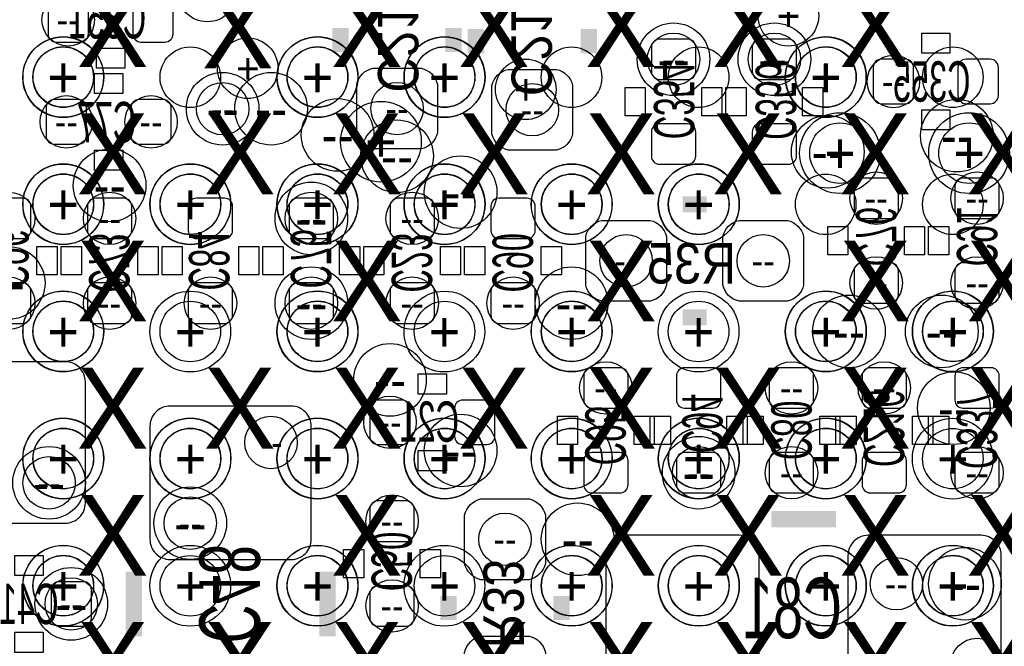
# Model space of a CAD drawing. Extents: x -22 to 398, y -34 to 263.
# Tile 28 of 39: x 34.56 to 40.75, y 24.58 to 28.52. Entities that reach past the tile are written whole.
import ezdxf
from ezdxf.enums import TextEntityAlignment as Align

# ---------------------------------------------------------------- set-up
doc = ezdxf.new("R2010")
doc.units = 0
for name, color, linetype in [('ASSY_BOT', 17, 'CONTINUOUS'), ('BOT', 16, 'CONTINUOUS'), ('DRILL', 12, 'CONTINUOUS'), ('SILK_BOT', 13, 'CONTINUOUS'), ('TOP', 15, 'CONTINUOUS')]:
    doc.layers.add(name, color=color, linetype=linetype)

# ---------------------------------------------------------------- blocks, each defined once
blk = doc.blocks.new('FIGURE_CIRCLE')
blk.add_circle((0, 0), 0.5)

msp = doc.modelspace()

# ---------------------------------------------------------------- linework, layer by layer
at = {"layer": 'BOT'}
for points in [[(34.7345, 28.4353, 0.414214), (34.7853, 28.3845), (34.9377, 28.3845, 0.414214), (34.9885, 28.4353), (34.9885, 28.6131, 0.414214), (34.9377, 28.6639), (34.7853, 28.6639, 0.414214), (34.7345, 28.6131)], [(35.2679, 28.4353, 0.414214), (35.3187, 28.3845), (35.4711, 28.3845, 0.414214), (35.5219, 28.4353), (35.5219, 28.6131, 0.414214), (35.4711, 28.6639), (35.3187, 28.6639, 0.414214), (35.2679, 28.6131)], [(38.761162, 28.148788, 0.414214), (38.811962, 28.199588), (38.811962, 28.351988, 0.414214), (38.761162, 28.402788), (38.583362, 28.402788, 0.414214), (38.532562, 28.351988), (38.532562, 28.199588, 0.414214), (38.583362, 28.148788)], [(39.396162, 28.148788, 0.414214), (39.446962, 28.199588), (39.446962, 28.351988, 0.414214), (39.396162, 28.402788), (39.218362, 28.402788, 0.414214), (39.167562, 28.351988), (39.167562, 28.199588, 0.414214), (39.218362, 28.148788)], [(40.183562, 28.224988, 0.414214), (40.132762, 28.275788), (39.980362, 28.275788, 0.414214), (39.929562, 28.224988), (39.929562, 28.047188, 0.414214), (39.980362, 27.996388), (40.132762, 27.996388, 0.414214), (40.183562, 28.047188)], [(40.462962, 28.047188, 0.414214), (40.513762, 27.996388), (40.666162, 27.996388, 0.414214), (40.716962, 28.047188), (40.716962, 28.224988, 0.414214), (40.666162, 28.275788), (40.513762, 28.275788, 0.414214), (40.462962, 28.224988)], [(36.6776, 27.813), (36.6776, 28.1178, -0.294587), (36.7792, 28.2194), (37.084, 28.2194, -0.294587), (37.1856, 28.1178), (37.1856, 27.813, -0.294587), (37.084, 27.7114), (36.7792, 27.7114, -0.294587)], [(38.037262, 28.110688), (38.037262, 27.805888, -0.294587), (37.935662, 27.704288), (37.630862, 27.704288, -0.294587), (37.529262, 27.805888), (37.529262, 28.110688, -0.294587), (37.630862, 28.212288), (37.935662, 28.212288, -0.294587)], [(34.976562, 27.970988, 0.414214), (34.925762, 28.021788), (34.773362, 28.021788, 0.414214), (34.722562, 27.970988), (34.722562, 27.793188, 0.414214), (34.773362, 27.742388), (34.925762, 27.742388, 0.414214), (34.976562, 27.793188)], [(35.255962, 27.793188, 0.414214), (35.306762, 27.742388), (35.459162, 27.742388, 0.414214), (35.509962, 27.793188), (35.509962, 27.970988, 0.414214), (35.459162, 28.021788), (35.306762, 28.021788, 0.414214), (35.255962, 27.970988)], [(38.761162, 27.615388, 0.414214), (38.811962, 27.666188), (38.811962, 27.818588, 0.414214), (38.761162, 27.869388), (38.583362, 27.869388, 0.414214), (38.532562, 27.818588), (38.532562, 27.666188, 0.414214), (38.583362, 27.615388)], [(39.396162, 27.615388, 0.414214), (39.446962, 27.666188), (39.446962, 27.818588, 0.414214), (39.396162, 27.869388), (39.218362, 27.869388, 0.414214), (39.167562, 27.818588), (39.167562, 27.666188, 0.414214), (39.218362, 27.615388)], [(40.037004, 27.27452, 0.414214), (40.087804, 27.32532), (40.087804, 27.47772, 0.414214), (40.037004, 27.52852), (39.859204, 27.52852, 0.414214), (39.808404, 27.47772), (39.808404, 27.32532, 0.414214), (39.859204, 27.27452)], [(40.672004, 27.27452, 0.414214), (40.722804, 27.32532), (40.722804, 27.47772, 0.414214), (40.672004, 27.52852), (40.494204, 27.52852, 0.414214), (40.443404, 27.47772), (40.443404, 27.32532, 0.414214), (40.494204, 27.27452)], [(34.576004, 27.14752, 0.414214), (34.626804, 27.19832), (34.626804, 27.35072, 0.414214), (34.576004, 27.40152), (34.398204, 27.40152, 0.414214), (34.347404, 27.35072), (34.347404, 27.19832, 0.414214), (34.398204, 27.14752)], [(35.211004, 27.14752, 0.414214), (35.261804, 27.19832), (35.261804, 27.35072, 0.414214), (35.211004, 27.40152), (35.033204, 27.40152, 0.414214), (34.982404, 27.35072), (34.982404, 27.19832, 0.414214), (35.033204, 27.14752)], [(35.846004, 27.14752, 0.414214), (35.896804, 27.19832), (35.896804, 27.35072, 0.414214), (35.846004, 27.40152), (35.668204, 27.40152, 0.414214), (35.617404, 27.35072), (35.617404, 27.19832, 0.414214), (35.668204, 27.14752)], [(36.481004, 27.14752, 0.414214), (36.531804, 27.19832), (36.531804, 27.35072, 0.414214), (36.481004, 27.40152), (36.303204, 27.40152, 0.414214), (36.252404, 27.35072), (36.252404, 27.19832, 0.414214), (36.303204, 27.14752)], [(37.116004, 27.14752, 0.414214), (37.166804, 27.19832), (37.166804, 27.35072, 0.414214), (37.116004, 27.40152), (36.938204, 27.40152, 0.414214), (36.887404, 27.35072), (36.887404, 27.19832, 0.414214), (36.938204, 27.14752)], [(37.751004, 27.14752, 0.414214), (37.801804, 27.19832), (37.801804, 27.35072, 0.414214), (37.751004, 27.40152), (37.573204, 27.40152, 0.414214), (37.522404, 27.35072), (37.522404, 27.19832, 0.414214), (37.573204, 27.14752)], [(38.220904, 27.26182), (38.525704, 27.26182, -0.294587), (38.627304, 27.16022), (38.627304, 26.85542, -0.294587), (38.525704, 26.75382), (38.220904, 26.75382, -0.294587), (38.119304, 26.85542), (38.119304, 27.16022, -0.294587)], [(39.084504, 27.26182), (39.389304, 27.26182, -0.294587), (39.490904, 27.16022), (39.490904, 26.85542, -0.294587), (39.389304, 26.75382), (39.084504, 26.75382, -0.294587), (38.982904, 26.85542), (38.982904, 27.16022, -0.294587)], [(39.859204, 26.99512, 0.414214), (39.808404, 26.94432), (39.808404, 26.79192, 0.414214), (39.859204, 26.74112), (40.037004, 26.74112, 0.414214), (40.087804, 26.79192), (40.087804, 26.94432, 0.414214), (40.037004, 26.99512)], [(40.494204, 26.99512, 0.414214), (40.443404, 26.94432), (40.443404, 26.79192, 0.414214), (40.494204, 26.74112), (40.672004, 26.74112, 0.414214), (40.722804, 26.79192), (40.722804, 26.94432, 0.414214), (40.672004, 26.99512)], [(34.398204, 26.86812, 0.414214), (34.347404, 26.81732), (34.347404, 26.66492, 0.414214), (34.398204, 26.61412), (34.576004, 26.61412, 0.414214), (34.626804, 26.66492), (34.626804, 26.81732, 0.414214), (34.576004, 26.86812)], [(35.033204, 26.86812, 0.414214), (34.982404, 26.81732), (34.982404, 26.66492, 0.414214), (35.033204, 26.61412), (35.211004, 26.61412, 0.414214), (35.261804, 26.66492), (35.261804, 26.81732, 0.414214), (35.211004, 26.86812)], [(35.668204, 26.86812, 0.414214), (35.617404, 26.81732), (35.617404, 26.66492, 0.414214), (35.668204, 26.61412), (35.846004, 26.61412, 0.414214), (35.896804, 26.66492), (35.896804, 26.81732, 0.414214), (35.846004, 26.86812)], [(36.303204, 26.86812, 0.414214), (36.252404, 26.81732), (36.252404, 26.66492, 0.414214), (36.303204, 26.61412), (36.481004, 26.61412, 0.414214), (36.531804, 26.66492), (36.531804, 26.81732, 0.414214), (36.481004, 26.86812)], [(36.938204, 26.86812, 0.414214), (36.887404, 26.81732), (36.887404, 26.66492, 0.414214), (36.938204, 26.61412), (37.116004, 26.61412, 0.414214), (37.166804, 26.66492), (37.166804, 26.81732, 0.414214), (37.116004, 26.86812)], [(37.573204, 26.86812, 0.414214), (37.522404, 26.81732), (37.522404, 26.66492, 0.414214), (37.573204, 26.61412), (37.751004, 26.61412, 0.414214), (37.801804, 26.66492), (37.801804, 26.81732, 0.414214), (37.751004, 26.86812)], [(34.004504, 26.24582), (34.004504, 25.48382, 0.414214), (34.131504, 25.35682), (34.842704, 25.35682, 0.414214), (34.969704, 25.48382), (34.969704, 26.24582, 0.414214), (34.842704, 26.37282), (34.131504, 26.37282, 0.414214)], [(38.335204, 26.08072, 0.414214), (38.386004, 26.13152), (38.386004, 26.28392, 0.414214), (38.335204, 26.33472), (38.157404, 26.33472, 0.414214), (38.106604, 26.28392), (38.106604, 26.13152, 0.414214), (38.157404, 26.08072)], [(38.919404, 26.08072, 0.414214), (38.970204, 26.13152), (38.970204, 26.28392, 0.414214), (38.919404, 26.33472), (38.741604, 26.33472, 0.414214), (38.690804, 26.28392), (38.690804, 26.13152, 0.414214), (38.741604, 26.08072)], [(39.503604, 26.08072, 0.414214), (39.554404, 26.13152), (39.554404, 26.28392, 0.414214), (39.503604, 26.33472), (39.325804, 26.33472, 0.414214), (39.275004, 26.28392), (39.275004, 26.13152, 0.414214), (39.325804, 26.08072)], [(40.087804, 26.08072, 0.414214), (40.138604, 26.13152), (40.138604, 26.28392, 0.414214), (40.087804, 26.33472), (39.910004, 26.33472, 0.414214), (39.859204, 26.28392), (39.859204, 26.13152, 0.414214), (39.910004, 26.08072)], [(40.672004, 26.08072, 0.414214), (40.722804, 26.13152), (40.722804, 26.28392, 0.414214), (40.672004, 26.33472), (40.494204, 26.33472, 0.414214), (40.443404, 26.28392), (40.443404, 26.13152, 0.414214), (40.494204, 26.08072)], [(37.014404, 26.08072, 0.414214), (36.963604, 26.13152), (36.811204, 26.13152, 0.414214), (36.760404, 26.08072), (36.760404, 25.90292, 0.414214), (36.811204, 25.85212), (36.963604, 25.85212, 0.414214), (37.014404, 25.90292)], [(37.293804, 25.90292, 0.414214), (37.344604, 25.85212), (37.497004, 25.85212, 0.414214), (37.547804, 25.90292), (37.547804, 26.08072, 0.414214), (37.497004, 26.13152), (37.344604, 26.13152, 0.414214), (37.293804, 26.08072)], [(35.503104, 25.12822), (36.265104, 25.12822, 0.414214), (36.392104, 25.25522), (36.392104, 25.96642, 0.414214), (36.265104, 26.09342), (35.503104, 26.09342, 0.414214), (35.376104, 25.96642), (35.376104, 25.25522, 0.414214)], [(38.157404, 25.80132, 0.414214), (38.106604, 25.75052), (38.106604, 25.59812, 0.414214), (38.157404, 25.54732), (38.335204, 25.54732, 0.414214), (38.386004, 25.59812), (38.386004, 25.75052, 0.414214), (38.335204, 25.80132)], [(38.741604, 25.80132, 0.414214), (38.690804, 25.75052), (38.690804, 25.59812, 0.414214), (38.741604, 25.54732), (38.919404, 25.54732, 0.414214), (38.970204, 25.59812), (38.970204, 25.75052, 0.414214), (38.919404, 25.80132)], [(39.325804, 25.80132, 0.414214), (39.275004, 25.75052), (39.275004, 25.59812, 0.414214), (39.325804, 25.54732), (39.503604, 25.54732, 0.414214), (39.554404, 25.59812), (39.554404, 25.75052, 0.414214), (39.503604, 25.80132)], [(39.910004, 25.80132, 0.414214), (39.859204, 25.75052), (39.859204, 25.59812, 0.414214), (39.910004, 25.54732), (40.087804, 25.54732, 0.414214), (40.138604, 25.59812), (40.138604, 25.75052, 0.414214), (40.087804, 25.80132)], [(40.494204, 25.80132, 0.414214), (40.443404, 25.75052), (40.443404, 25.59812, 0.414214), (40.494204, 25.54732), (40.672004, 25.54732, 0.414214), (40.722804, 25.59812), (40.722804, 25.75052, 0.414214), (40.672004, 25.80132)], [(36.989004, 25.24252, 0.414214), (37.039804, 25.29332), (37.039804, 25.44572, 0.414214), (36.989004, 25.49652), (36.811204, 25.49652, 0.414214), (36.760404, 25.44572), (36.760404, 25.29332, 0.414214), (36.811204, 25.24252)], [(37.865304, 25.40762), (37.865304, 25.10282, -0.294587), (37.763704, 25.00122), (37.458904, 25.00122, -0.294587), (37.357304, 25.10282), (37.357304, 25.40762, -0.294587), (37.458904, 25.50922), (37.763704, 25.50922, -0.294587)], [(38.246304, 25.15362), (38.246304, 24.39162, 0.414214), (38.373304, 24.26462), (39.084504, 24.26462, 0.414214), (39.211504, 24.39162), (39.211504, 25.15362, 0.414214), (39.084504, 25.28062), (38.373304, 25.28062, 0.414214)], [(39.770304, 25.15362), (39.770304, 24.39162, 0.414214), (39.897304, 24.26462), (40.608504, 24.26462, 0.414214), (40.735504, 24.39162), (40.735504, 25.15362, 0.414214), (40.608504, 25.28062), (39.897304, 25.28062, 0.414214)], [(34.753804, 24.75992, 0.414214), (34.804604, 24.70912), (34.957004, 24.70912, 0.414214), (35.007804, 24.75992), (35.007804, 24.93772, 0.414214), (34.957004, 24.98852), (34.804604, 24.98852, 0.414214), (34.753804, 24.93772)], [(36.811204, 24.96312, 0.414214), (36.760404, 24.91232), (36.760404, 24.75992, 0.414214), (36.811204, 24.70912), (36.989004, 24.70912, 0.414214), (37.039804, 24.75992), (37.039804, 24.91232, 0.414214), (36.989004, 24.96312)], [(37.865304, 24.54402), (37.865304, 24.23922, -0.294587), (37.763704, 24.13762), (37.458904, 24.13762, -0.294587), (37.357304, 24.23922), (37.357304, 24.54402, -0.294587), (37.458904, 24.64562), (37.763704, 24.64562, -0.294587)]]:
    msp.add_lwpolyline(points, format="xyb", close=True, dxfattribs=at)
at = {"layer": 'SILK_BOT', "const_width": 0.1016}
for points in [[(36.576, 28.321), (36.576, 28.4734)], [(37.2872, 28.321), (37.2872, 28.4734)], [(37.427662, 28.466288), (37.427662, 28.313888)], [(38.138862, 28.466288), (38.138862, 28.313888)], [(38.728904, 27.36342), (38.881304, 27.36342)], [(38.728904, 26.65222), (38.881304, 26.65222)], [(39.694104, 25.38222), (39.287704, 25.38222)], [(35.274504, 25.05202), (35.274504, 24.64562)], [(36.493704, 25.05202), (36.493704, 24.64562)], [(37.255704, 24.89962), (37.255704, 24.74722)], [(37.966904, 24.89962), (37.966904, 24.74722)]]:
    msp.add_lwpolyline(points, dxfattribs=at)
at = {"layer": 'SILK_BOT'}
for points in [[(40.412162, 28.440888), (40.412162, 28.313888), (40.234362, 28.313888), (40.234362, 28.440888)], [(35.0393, 28.2194), (35.0393, 28.3464), (35.2171, 28.3464), (35.2171, 28.2194)], [(35.027362, 28.059888), (35.027362, 28.186888), (35.205162, 28.186888), (35.205162, 28.059888)], [(38.494462, 27.920188), (38.367462, 27.920188), (38.367462, 28.097988), (38.494462, 28.097988)], [(38.977062, 27.920188), (38.850062, 27.920188), (38.850062, 28.097988), (38.977062, 28.097988)], [(39.129462, 27.920188), (39.002462, 27.920188), (39.002462, 28.097988), (39.129462, 28.097988)], [(39.612062, 27.920188), (39.485062, 27.920188), (39.485062, 28.097988), (39.612062, 28.097988)], [(40.412162, 27.958288), (40.412162, 27.831288), (40.234362, 27.831288), (40.234362, 27.958288)], [(35.027362, 27.577288), (35.027362, 27.704288), (35.205162, 27.704288), (35.205162, 27.577288)], [(39.643304, 27.22372), (39.770304, 27.22372), (39.770304, 27.04592), (39.643304, 27.04592)], [(40.125904, 27.22372), (40.252904, 27.22372), (40.252904, 27.04592), (40.125904, 27.04592)], [(40.405304, 27.04592), (40.278304, 27.04592), (40.278304, 27.22372), (40.405304, 27.22372)], [(34.664904, 27.09672), (34.791904, 27.09672), (34.791904, 26.91892), (34.664904, 26.91892)], [(34.817304, 27.09672), (34.944304, 27.09672), (34.944304, 26.91892), (34.817304, 26.91892)], [(35.299904, 27.09672), (35.426904, 27.09672), (35.426904, 26.91892), (35.299904, 26.91892)], [(35.452304, 27.09672), (35.579304, 27.09672), (35.579304, 26.91892), (35.452304, 26.91892)], [(35.934904, 27.09672), (36.061904, 27.09672), (36.061904, 26.91892), (35.934904, 26.91892)], [(36.087304, 27.09672), (36.214304, 27.09672), (36.214304, 26.91892), (36.087304, 26.91892)], [(36.569904, 27.09672), (36.696904, 27.09672), (36.696904, 26.91892), (36.569904, 26.91892)], [(36.722304, 27.09672), (36.849304, 27.09672), (36.849304, 26.91892), (36.722304, 26.91892)], [(37.204904, 27.09672), (37.331904, 27.09672), (37.331904, 26.91892), (37.204904, 26.91892)], [(37.357304, 27.09672), (37.484304, 27.09672), (37.484304, 26.91892), (37.357304, 26.91892)], [(37.839904, 27.09672), (37.966904, 27.09672), (37.966904, 26.91892), (37.839904, 26.91892)], [(37.065204, 26.16962), (37.065204, 26.29662), (37.243004, 26.29662), (37.243004, 26.16962)], [(38.068504, 25.85212), (37.941504, 25.85212), (37.941504, 26.02992), (38.068504, 26.02992)], [(38.551104, 25.85212), (38.424104, 25.85212), (38.424104, 26.02992), (38.551104, 26.02992)], [(38.652704, 25.85212), (38.525704, 25.85212), (38.525704, 26.02992), (38.652704, 26.02992)], [(39.135304, 25.85212), (39.008304, 25.85212), (39.008304, 26.02992), (39.135304, 26.02992)], [(39.236904, 25.85212), (39.109904, 25.85212), (39.109904, 26.02992), (39.236904, 26.02992)], [(39.719504, 25.85212), (39.592504, 25.85212), (39.592504, 26.02992), (39.719504, 26.02992)], [(39.694104, 26.02992), (39.821104, 26.02992), (39.821104, 25.85212), (39.694104, 25.85212)], [(40.176704, 26.02992), (40.303704, 26.02992), (40.303704, 25.85212), (40.176704, 25.85212)], [(40.405304, 25.85212), (40.278304, 25.85212), (40.278304, 26.02992), (40.405304, 26.02992)], [(37.065204, 25.68702), (37.065204, 25.81402), (37.243004, 25.81402), (37.243004, 25.68702)], [(36.595304, 25.19172), (36.722304, 25.19172), (36.722304, 25.01392), (36.595304, 25.01392)], [(37.077904, 25.19172), (37.204904, 25.19172), (37.204904, 25.01392), (37.077904, 25.01392)], [(34.703004, 25.15362), (34.703004, 25.02662), (34.525204, 25.02662), (34.525204, 25.15362)], [(34.703004, 24.67102), (34.703004, 24.54402), (34.525204, 24.54402), (34.525204, 24.67102)]]:
    msp.add_lwpolyline(points, close=True, dxfattribs=at)
at = {"layer": 'TOP'}
for centre in [(34.830004, 28.162758), (35.630104, 28.162758), (36.430204, 28.162758), (37.23005, 28.162758), (38.03015, 28.162758), (38.829996, 28.162758), (39.630096, 28.162758), (40.430196, 28.162758), (34.830004, 27.362912), (35.630104, 27.362912), (36.430204, 27.362912), (37.23005, 27.362912), (38.03015, 27.362912), (38.829996, 27.362912), (39.630096, 27.362912), (40.430196, 27.362912), (34.830004, 26.562812), (35.630104, 26.562812), (36.430204, 26.562812), (37.23005, 26.562812), (38.03015, 26.562812), (38.829996, 26.562812), (39.630096, 26.562812), (40.430196, 26.562812), (34.830004, 25.762712), (35.630104, 25.762712), (36.430204, 25.762712), (37.23005, 25.762712), (38.03015, 25.762712), (38.829996, 25.762712), (39.630096, 25.762712), (40.430196, 25.762712), (34.830004, 24.962866), (35.630104, 24.962866), (36.430204, 24.962866), (37.23005, 24.962866), (38.03015, 24.962866), (38.829996, 24.962866), (39.630096, 24.962866), (40.430196, 24.962866)]:
    msp.add_circle(centre, 0.1905, dxfattribs=at)

# ---------------------------------------------------------------- block references
at = {"layer": 'DRILL'}
for p, xscale, yscale in [((35.7378, 28.702), 0.381, 0.381), ((39.3954, 28.5496), 0.381, 0.381), ((34.8615, 28.5242), 0.3302, 0.3302), ((38.672262, 28.275788), 0.4572, 0.4572), ((39.307262, 28.275788), 0.4572, 0.4572), ((34.830004, 28.162758), 0.508, 0.508), ((34.831274, 28.164536), 0.508, 0.508), ((35.9918, 28.2194), 0.381, 0.381), ((36.42995, 28.162758), 0.508, 0.508), ((36.431474, 28.164536), 0.508, 0.508), ((37.23005, 28.162758), 0.508, 0.508), ((37.231574, 28.164536), 0.508, 0.508), ((38.672262, 28.275788), 0.3302, 0.3302), ((39.307262, 28.275788), 0.3302, 0.3302), ((39.629842, 28.162758), 0.508, 0.508), ((39.631874, 28.164536), 0.508, 0.508), ((34.831274, 28.164536), 0.381, 0.381), ((36.431474, 28.164536), 0.381, 0.381), ((37.231574, 28.164536), 0.381, 0.381), ((39.631874, 28.164536), 0.381, 0.381), ((37.74186, 28.086558), 0.381, 0.381), ((40.056562, 28.136088), 0.3302, 0.3302), ((35.833812, 27.964638), 0.4572, 0.4572), ((36.138612, 27.964638), 0.4572, 0.4572), ((35.833812, 27.964638), 0.3302, 0.3302), ((36.9316, 27.9654), 0.3302, 0.3302), ((37.783262, 27.958288), 0.3302, 0.3302), ((34.849562, 27.882088), 0.3302, 0.3302), ((35.382962, 27.882088), 0.3302, 0.3302), ((36.557712, 27.799538), 0.4572, 0.4572), ((40.456104, 27.79522), 0.4572, 0.4572), ((36.830254, 27.75712), 0.508, 0.508), ((36.9316, 27.665426), 0.4572, 0.4572), ((39.643304, 27.69362), 0.4572, 0.4572), ((39.720012, 27.685238), 0.508, 0.508), ((40.532812, 27.685238), 0.508, 0.508), ((39.720012, 27.685238), 0.381, 0.381), ((40.532812, 27.685238), 0.381, 0.381), ((35.122104, 27.482546), 0.4572, 0.4572), ((37.331904, 27.43962), 0.4572, 0.4572), ((34.830004, 27.362658), 0.508, 0.508), ((34.831274, 27.364436), 0.508, 0.508), ((35.630104, 27.362658), 0.508, 0.508), ((35.631374, 27.364436), 0.508, 0.508), ((36.42995, 27.362658), 0.508, 0.508), ((36.431474, 27.364436), 0.508, 0.508), ((37.23005, 27.362658), 0.508, 0.508), ((37.231574, 27.364436), 0.508, 0.508), ((38.03015, 27.362658), 0.508, 0.508), ((38.031674, 27.364436), 0.508, 0.508), ((38.829996, 27.362658), 0.508, 0.508), ((38.831774, 27.364436), 0.508, 0.508), ((34.831274, 27.364436), 0.381, 0.381), ((35.631374, 27.364436), 0.381, 0.381), ((36.431474, 27.364436), 0.381, 0.381), ((37.231574, 27.364436), 0.381, 0.381), ((38.031674, 27.364436), 0.381, 0.381), ((38.831774, 27.364436), 0.381, 0.381), ((39.948104, 27.40152), 0.3302, 0.3302), ((40.583104, 27.40152), 0.3302, 0.3302), ((36.392104, 27.27452), 0.4572, 0.4572), ((34.487104, 27.27452), 0.3302, 0.3302), ((35.122104, 27.27452), 0.3302, 0.3302), ((36.392104, 27.27452), 0.3302, 0.3302), ((37.027104, 27.27452), 0.3302, 0.3302), ((38.373304, 27.00782), 0.3302, 0.3302), ((39.236904, 27.00782), 0.3302, 0.3302), ((34.487104, 26.86812), 0.4572, 0.4572), ((39.948104, 26.86812), 0.3302, 0.3302), ((40.583104, 26.86812), 0.3302, 0.3302), ((36.392104, 26.74112), 0.4572, 0.4572), ((38.030404, 26.74112), 0.4572, 0.4572), ((34.487104, 26.74112), 0.3302, 0.3302), ((35.122104, 26.74112), 0.3302, 0.3302), ((35.757104, 26.74112), 0.3302, 0.3302), ((36.392104, 26.74112), 0.3302, 0.3302), ((37.027104, 26.74112), 0.3302, 0.3302), ((37.662104, 26.74112), 0.3302, 0.3302), ((34.830004, 26.562812), 0.508, 0.508), ((34.831274, 26.564336), 0.508, 0.508), ((35.630104, 26.562812), 0.508, 0.508), ((36.42995, 26.562812), 0.508, 0.508), ((36.431474, 26.564336), 0.508, 0.508), ((37.23005, 26.562812), 0.508, 0.508), ((38.03015, 26.562812), 0.508, 0.508), ((38.031674, 26.564336), 0.508, 0.508), ((38.829996, 26.562812), 0.508, 0.508), ((39.629842, 26.562812), 0.508, 0.508), ((39.631874, 26.564336), 0.508, 0.508), ((39.776654, 26.56332), 0.4572, 0.4572), ((40.360854, 26.56332), 0.4572, 0.4572), ((40.429942, 26.562812), 0.508, 0.508), ((40.431974, 26.564336), 0.508, 0.508), ((34.831274, 26.564336), 0.381, 0.381), ((36.431474, 26.564336), 0.381, 0.381), ((38.031674, 26.564336), 0.381, 0.381), ((39.631874, 26.564336), 0.381, 0.381), ((40.431974, 26.564336), 0.381, 0.381), ((36.887404, 26.25852), 0.4572, 0.4572), ((38.246304, 26.20772), 0.3302, 0.3302), ((39.414704, 26.20772), 0.3302, 0.3302), ((39.998904, 26.20772), 0.3302, 0.3302), ((40.437054, 26.08072), 0.4572, 0.4572), ((36.887404, 25.99182), 0.3302, 0.3302), ((37.331904, 25.81402), 0.4572, 0.4572), ((34.830004, 25.762712), 0.508, 0.508), ((34.831274, 25.764236), 0.508, 0.508), ((35.630104, 25.762712), 0.508, 0.508), ((35.631374, 25.764236), 0.508, 0.508), ((36.138104, 25.86482), 0.3302, 0.3302), ((36.42995, 25.762712), 0.508, 0.508), ((36.431474, 25.764236), 0.508, 0.508), ((37.23005, 25.762712), 0.508, 0.508), ((37.231574, 25.764236), 0.508, 0.508), ((38.03015, 25.762712), 0.508, 0.508), ((38.031674, 25.764236), 0.508, 0.508), ((38.829996, 25.762712), 0.508, 0.508), ((38.831774, 25.764236), 0.508, 0.508), ((39.629842, 25.762712), 0.508, 0.508), ((39.631874, 25.764236), 0.508, 0.508), ((40.430196, 25.762712), 0.508, 0.508), ((34.831274, 25.764236), 0.381, 0.381), ((35.631374, 25.764236), 0.381, 0.381), ((36.431474, 25.764236), 0.381, 0.381), ((37.231574, 25.764236), 0.381, 0.381), ((38.031674, 25.764236), 0.381, 0.381), ((38.831774, 25.764236), 0.381, 0.381), ((39.631874, 25.764236), 0.381, 0.381), ((40.430196, 25.762712), 0.381, 0.381), ((38.830504, 25.67432), 0.4572, 0.4572), ((34.741104, 25.61082), 0.4572, 0.4572), ((38.830504, 25.67432), 0.3302, 0.3302), ((39.414704, 25.67432), 0.3302, 0.3302), ((40.583104, 25.67432), 0.3302, 0.3302), ((34.741104, 25.61082), 0.3302, 0.3302), ((35.630104, 25.35682), 0.4572, 0.4572), ((35.630104, 25.35682), 0.3302, 0.3302), ((36.900104, 25.36952), 0.3302, 0.3302), ((38.068504, 25.25522), 0.4572, 0.4572), ((37.611304, 25.25522), 0.3302, 0.3302), ((34.830004, 24.962866), 0.508, 0.508), ((34.831274, 24.964136), 0.508, 0.508), ((35.630104, 24.962866), 0.508, 0.508), ((36.42995, 24.962866), 0.508, 0.508), ((36.431474, 24.964136), 0.508, 0.508), ((37.23005, 24.962866), 0.508, 0.508), ((38.03015, 24.962866), 0.508, 0.508), ((38.031674, 24.964136), 0.508, 0.508), ((38.829996, 24.962866), 0.508, 0.508), ((38.831774, 24.964136), 0.508, 0.508), ((39.629842, 24.962866), 0.508, 0.508), ((39.631874, 24.964136), 0.508, 0.508), ((40.429942, 24.962866), 0.508, 0.508), ((40.431974, 24.964136), 0.508, 0.508), ((40.506904, 24.97582), 0.4572, 0.4572), ((34.831274, 24.964136), 0.381, 0.381), ((36.431474, 24.964136), 0.381, 0.381), ((38.031674, 24.964136), 0.381, 0.381), ((38.831774, 24.964136), 0.381, 0.381), ((39.631874, 24.964136), 0.381, 0.381), ((40.075104, 24.97582), 0.3302, 0.3302), ((40.431974, 24.964136), 0.381, 0.381), ((34.880804, 24.84882), 0.4572, 0.4572), ((34.880804, 24.84882), 0.3302, 0.3302), ((36.900104, 24.83612), 0.3302, 0.3302), ((40.583104, 24.46782), 0.3302, 0.3302)]:
    msp.add_blockref('FIGURE_CIRCLE', p, dxfattribs=dict(at, xscale=xscale, yscale=yscale))

# ---------------------------------------------------------------- texts
at = {"layer": 'ASSY_BOT', "text_generation_flag": 2}
for s, height, width, p in [('C217', 0.254, 0.9, (36.811458, 28.431998)), ('C214', 0.254, 0.9, (37.652198, 28.409138)), ('C354', 0.254, 0.6, (38.548818, 28.0162)), ('C356', 0.254, 0.6, (39.189406, 28.012644)), ('C76', 0.254, 0.6, (39.821104, 27.16022)), ('C91', 0.254, 0.6, (40.456104, 27.16022)), ('C96', 0.254, 0.6, (34.358072, 27.02052)), ('C73', 0.254, 0.6, (34.993072, 26.99512)), ('C84', 0.254, 0.6, (35.621722, 27.00782)), ('C75', 0.254, 0.6, (36.263072, 27.02052)), ('C23', 0.254, 0.6, (36.898072, 26.99512)), ('C90', 0.254, 0.6, (37.533072, 26.99512)), ('C94', 0.254, 0.6, (38.726618, 25.9842)), ('C216', 0.254, 0.6, (39.869618, 25.95372)), ('C337', 0.254, 0.6, (40.456104, 25.94102)), ('C80', 0.254, 0.6, (39.287704, 25.94102)), ('C95', 0.254, 0.6, (38.117018, 25.908)), ('C50', 0.254, 0.6, (36.771072, 25.11552)), ('C48', 0.381, 0.666667, (35.687254, 24.91232)), ('R33', 0.254, 0.9, (37.475922, 24.84882))]:
    msp.add_text(s, height=height, rotation=270, dxfattribs=dict(at, width=width)).set_placement(p, align=Align.CENTER)
for s, height, width, p in [('C351', 0.254, 0.6, (35.108896, 28.406598)), ('C355', 0.254, 0.6, (40.297862, 28.009088)), ('C77', 0.254, 0.6, (35.1028, 27.753564)), ('R35', 0.254, 0.9, (38.7858, 26.864818)), ('C21', 0.254, 0.6, (37.135054, 25.868884)), ('C41', 0.254, 0.6, (34.614104, 24.72182)), ('C81', 0.381, 0.666667, (39.421054, 24.63292))]:
    msp.add_text(s, height=height, dxfattribs=dict(at, width=width)).set_placement(p, align=Align.CENTER)
at = {"layer": 'DRILL'}
for s, height, p in [('X', 0.508, (35.141154, 28.48102)), ('X', 0.508, (35.929062, 28.472638)), ('X', 0.508, (36.741354, 28.48102)), ('X', 0.508, (37.541454, 28.48102)), ('X', 0.508, (38.341554, 28.48102)), ('X', 0.508, (39.141654, 28.48102)), ('X', 0.508, (39.941754, 28.48102)), ('+', 0.1905, (39.3954, 28.5496)), ('--', 0.1651, (34.8615, 28.5242)), ('+', 0.1905, (35.9918, 28.2194)), ('+', 0.254, (34.830004, 28.162758)), ('+', 0.254, (34.831274, 28.164536)), ('+', 0.1905, (34.831274, 28.164536)), ('+', 0.254, (36.42995, 28.162758)), ('+', 0.254, (36.431474, 28.164536)), ('+', 0.1905, (36.431474, 28.164536)), ('+', 0.254, (37.23005, 28.162758)), ('+', 0.254, (37.231574, 28.164536)), ('+', 0.1905, (37.231574, 28.164536)), ('--', 0.2286, (38.672262, 28.275788)), ('--', 0.1651, (38.672262, 28.275788)), ('--', 0.2286, (39.307262, 28.275788)), ('--', 0.1651, (39.307262, 28.275788)), ('+', 0.254, (39.629842, 28.162758)), ('+', 0.254, (39.631874, 28.164536)), ('+', 0.1905, (39.631874, 28.164536)), ('+', 0.1905, (37.74186, 28.086558)), ('--', 0.1651, (40.056562, 28.136088)), ('X', 0.508, (35.141154, 27.68092)), ('--', 0.2286, (35.833812, 27.964638)), ('X', 0.508, (35.941254, 27.68092)), ('--', 0.1651, (35.833812, 27.964638)), ('--', 0.2286, (36.138612, 27.964638)), ('X', 0.508, (36.741354, 27.68092)), ('--', 0.1651, (36.9316, 27.9654)), ('X', 0.508, (37.541454, 27.68092)), ('--', 0.1651, (37.783262, 27.958288)), ('X', 0.508, (38.341554, 27.68092)), ('X', 0.508, (39.141654, 27.68092)), ('X', 0.508, (39.941754, 27.68092)), ('X', 0.508, (40.741854, 27.68092)), ('--', 0.1651, (34.849562, 27.882088)), ('--', 0.1651, (35.382962, 27.882088)), ('+', 0.254, (36.830254, 27.75712)), ('--', 0.2286, (36.557712, 27.799538)), ('+', 0.254, (39.720012, 27.685238)), ('--', 0.2286, (40.456104, 27.79522)), ('+', 0.254, (40.532812, 27.685238)), ('+', 0.1905, (39.720012, 27.685238)), ('+', 0.1905, (40.532812, 27.685238)), ('--', 0.2286, (36.9316, 27.665426)), ('--', 0.2286, (39.643304, 27.69362)), ('--', 0.2286, (35.122104, 27.482546)), ('+', 0.254, (34.830004, 27.362658)), ('+', 0.254, (34.831274, 27.364436)), ('+', 0.1905, (34.831274, 27.364436)), ('+', 0.254, (35.630104, 27.362658)), ('+', 0.254, (35.631374, 27.364436)), ('+', 0.1905, (35.631374, 27.364436)), ('+', 0.254, (36.42995, 27.362658)), ('+', 0.254, (36.431474, 27.364436)), ('+', 0.1905, (36.431474, 27.364436)), ('+', 0.254, (37.23005, 27.362658)), ('+', 0.254, (37.231574, 27.364436)), ('+', 0.1905, (37.231574, 27.364436)), ('--', 0.2286, (37.331904, 27.43962)), ('+', 0.254, (38.03015, 27.362658)), ('+', 0.254, (38.031674, 27.364436)), ('+', 0.1905, (38.031674, 27.364436)), ('+', 0.254, (38.829996, 27.362658)), ('+', 0.254, (38.831774, 27.364436)), ('+', 0.1905, (38.831774, 27.364436)), ('--', 0.1651, (39.948104, 27.40152)), ('--', 0.1651, (40.583104, 27.40152)), ('--', 0.1651, (35.122104, 27.27452)), ('--', 0.2286, (36.392104, 27.27452)), ('--', 0.1651, (36.392104, 27.27452)), ('--', 0.1651, (37.027104, 27.27452)), ('X', 0.508, (35.141154, 26.88082)), ('X', 0.508, (36.741354, 26.88082)), ('X', 0.508, (38.341554, 26.88082)), ('X', 0.508, (39.941754, 26.88082)), ('X', 0.508, (40.741854, 26.88082)), ('--', 0.1651, (38.373304, 27.00782)), ('--', 0.1651, (39.236904, 27.00782)), ('--', 0.2286, (34.487104, 26.86812)), ('--', 0.1651, (39.948104, 26.86812)), ('--', 0.1651, (40.583104, 26.86812)), ('--', 0.1651, (35.122104, 26.74112)), ('--', 0.1651, (35.757104, 26.74112)), ('--', 0.2286, (36.392104, 26.74112)), ('--', 0.1651, (36.392104, 26.74112)), ('--', 0.1651, (37.027104, 26.74112)), ('--', 0.1651, (37.662104, 26.74112)), ('--', 0.2286, (38.030404, 26.74112)), ('+', 0.254, (34.830004, 26.562812)), ('+', 0.254, (34.831274, 26.564336)), ('+', 0.1905, (34.831274, 26.564336)), ('+', 0.254, (35.630104, 26.562812)), ('+', 0.254, (36.42995, 26.562812)), ('+', 0.254, (36.431474, 26.564336)), ('+', 0.1905, (36.431474, 26.564336)), ('+', 0.254, (37.23005, 26.562812)), ('+', 0.254, (38.03015, 26.562812)), ('+', 0.254, (38.031674, 26.564336)), ('+', 0.1905, (38.031674, 26.564336)), ('+', 0.254, (38.829996, 26.562812)), ('+', 0.254, (39.629842, 26.562812)), ('+', 0.254, (39.631874, 26.564336)), ('+', 0.1905, (39.631874, 26.564336)), ('+', 0.254, (40.429942, 26.562812)), ('+', 0.254, (40.431974, 26.564336)), ('+', 0.1905, (40.431974, 26.564336)), ('--', 0.2286, (39.776654, 26.56332)), ('--', 0.2286, (40.360854, 26.56332)), ('X', 0.508, (35.141154, 26.08072)), ('X', 0.508, (35.941254, 26.08072)), ('X', 0.508, (36.741354, 26.08072)), ('X', 0.508, (37.541454, 26.08072)), ('X', 0.508, (38.341554, 26.08072)), ('X', 0.508, (39.141654, 26.08072)), ('X', 0.508, (39.941754, 26.08072)), ('X', 0.508, (40.741854, 26.08072)), ('--', 0.2286, (36.887404, 26.25852)), ('--', 0.1651, (38.246304, 26.20772)), ('--', 0.1651, (39.414704, 26.20772)), ('--', 0.1651, (39.998904, 26.20772)), ('--', 0.2286, (40.437054, 26.08072)), ('--', 0.1651, (36.887404, 25.99182)), ('+', 0.254, (34.830004, 25.762712)), ('+', 0.254, (34.831274, 25.764236)), ('+', 0.254, (35.630104, 25.762712)), ('+', 0.254, (35.631374, 25.764236)), ('--', 0.1651, (36.138104, 25.86482)), ('+', 0.254, (36.42995, 25.762712)), ('+', 0.254, (36.431474, 25.764236)), ('+', 0.254, (37.23005, 25.762712)), ('+', 0.254, (37.231574, 25.764236)), ('+', 0.254, (38.03015, 25.762712)), ('+', 0.254, (38.031674, 25.764236)), ('+', 0.254, (38.829996, 25.762712)), ('+', 0.254, (38.831774, 25.764236)), ('+', 0.254, (39.629842, 25.762712)), ('+', 0.254, (39.631874, 25.764236)), ('+', 0.254, (40.430196, 25.762712)), ('+', 0.1905, (34.831274, 25.764236)), ('+', 0.1905, (35.631374, 25.764236)), ('+', 0.1905, (36.431474, 25.764236)), ('+', 0.1905, (37.231574, 25.764236)), ('--', 0.2286, (37.331904, 25.81402)), ('+', 0.1905, (38.031674, 25.764236)), ('+', 0.1905, (38.831774, 25.764236)), ('+', 0.1905, (39.631874, 25.764236)), ('+', 0.1905, (40.430196, 25.762712)), ('--', 0.1651, (38.830504, 25.67432)), ('--', 0.1651, (39.414704, 25.67432)), ('--', 0.1651, (40.583104, 25.67432)), ('--', 0.2286, (38.830504, 25.67432)), ('--', 0.2286, (34.741104, 25.61082)), ('--', 0.1651, (34.741104, 25.61082)), ('X', 0.508, (35.141154, 25.28062)), ('X', 0.508, (36.741354, 25.28062)), ('X', 0.508, (38.341554, 25.28062)), ('X', 0.508, (39.141654, 25.28062)), ('X', 0.508, (39.941754, 25.28062)), ('X', 0.508, (40.741854, 25.28062)), ('--', 0.1651, (36.900104, 25.36952)), ('--', 0.2286, (35.630104, 25.35682)), ('--', 0.1651, (35.630104, 25.35682)), ('--', 0.1651, (37.611304, 25.25522)), ('--', 0.2286, (38.068504, 25.25522)), ('+', 0.254, (34.830004, 24.962866)), ('+', 0.254, (34.831274, 24.964136)), ('+', 0.254, (35.630104, 24.962866)), ('+', 0.254, (36.42995, 24.962866)), ('+', 0.254, (36.431474, 24.964136)), ('+', 0.254, (37.23005, 24.962866)), ('+', 0.254, (38.03015, 24.962866)), ('+', 0.254, (38.031674, 24.964136)), ('+', 0.254, (38.829996, 24.962866)), ('+', 0.254, (38.831774, 24.964136)), ('+', 0.254, (39.629842, 24.962866)), ('+', 0.254, (39.631874, 24.964136)), ('+', 0.254, (40.429942, 24.962866)), ('+', 0.254, (40.431974, 24.964136)), ('+', 0.1905, (34.831274, 24.964136)), ('+', 0.1905, (36.431474, 24.964136)), ('+', 0.1905, (38.031674, 24.964136)), ('+', 0.1905, (38.831774, 24.964136)), ('+', 0.1905, (39.631874, 24.964136)), ('+', 0.1905, (40.431974, 24.964136)), ('--', 0.1651, (40.075104, 24.97582)), ('--', 0.2286, (40.506904, 24.97582)), ('--', 0.2286, (34.880804, 24.84882)), ('--', 0.1651, (34.880804, 24.84882)), ('--', 0.1651, (36.900104, 24.83612)), ('X', 0.508, (35.141154, 24.48052)), ('X', 0.508, (35.941254, 24.48052)), ('X', 0.508, (36.741354, 24.48052)), ('X', 0.508, (37.541454, 24.48052)), ('X', 0.508, (38.341554, 24.48052)), ('X', 0.508, (39.141654, 24.48052)), ('X', 0.508, (39.941754, 24.48052)), ('X', 0.508, (40.741854, 24.48052))]:
    msp.add_text(s, height=height, dxfattribs=at).set_placement(p, align=Align.MIDDLE_CENTER)

doc.saveas('drawing.dxf')
